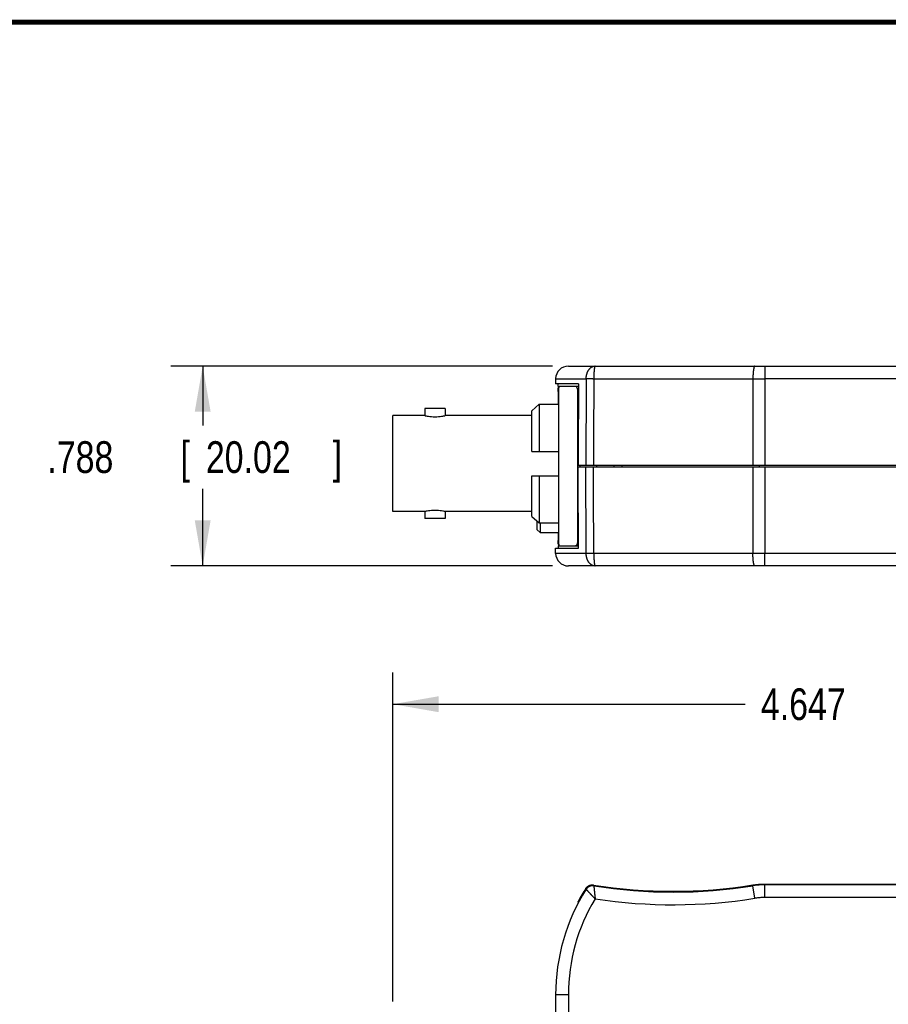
# Model space of a CAD drawing. Header units: inches. Extents: x 0.2 to 16.8, y 0.1 to 10.8.
# Tile 10 of 21: x 4.3 to 7.7, y 6.9 to 10.8. Entities that reach past the tile are written whole.
import ezdxf

# ---------------------------------------------------------------- set-up
doc = ezdxf.new("R2010")
doc.units = ezdxf.units.IN
doc.header["$LTSCALE"] = 0.935
doc.header["$MEASUREMENT"] = 0
doc.layers.get('0').update_dxf_attribs({"linetype": 'CONTINUOUS'})
doc.layers.add('DIMENSIONS', color=7, linetype='CONTINUOUS')
doc.styles.get("Standard").update_dxf_attribs({"font": 'txt', "width": 0.8})
doc.dimstyles.new('DIMSTYLE_1', dxfattribs={"dimtxt": 0.125, "dimasz": 0.18, "dimexe": 0.18, "dimexo": 0.0625, "dimgap": 0.09, "dimtad": 0, "dimtih": 1, "dimtoh": 1, "dimdec": 3, "dimzin": 4, "dimdsep": 46, "dimtxsty": 'STANDARD', "dimblk": '_FILLED', "dimblk1": '_FILLED', "dimblk2": '_FILLED', "dimcen": 0.09, "dimadec": 0, "dimazin": 0, "dimtp": 0.01, "dimtm": 0.01, "dimtfac": 1, "dimtdec": 3, "dimtofl": 0, "dimtmove": 0, "dimatfit": 3, "dimldrblk": '_FILLED', "dimfxl": 1, "dimtolj": 1, "dimtzin": 4, "dimarcsym": 0})

# ---------------------------------------------------------------- blocks, each defined once
blk = doc.blocks.new('_FILLED')
at = {"color": 0, "linetype": 'BYBLOCK'}
blk.add_solid([(0, 0), (-1, 0.174), (-1, -0.174)], dxfattribs=at)
blk = doc.blocks.new('*D2')
at = {"layer": 'DIMENSIONS', "color": 2, "linetype": 'CONTINUOUS'}
for p, q in [((5.7726, 6.8979), (5.7726, 8.1949)), ((10.42, 7.6304), (10.42, 8.1949)), ((5.7726, 8.0699), (7.1613, 8.0699)), ((10.42, 8.0699), (8.7113, 8.0699))]:
    blk.add_line(p, q, dxfattribs=at)
at = {"layer": 'DIMENSIONS', "color": 2, "linetype": 'CONTINUOUS', "xscale": 0.18, "yscale": 0.18, "zscale": 0.18, "rotation": 180}
blk.add_blockref('_FILLED', (5.7726, 8.0699), dxfattribs=at)
at = {"layer": 'DIMENSIONS', "color": 2, "linetype": 'CONTINUOUS', "xscale": 0.18, "yscale": 0.18, "zscale": 0.18}
blk.add_blockref('_FILLED', (10.42, 8.0699), dxfattribs=at)
at = {"layer": 'DIMENSIONS', "color": 2, "linetype": 'CONTINUOUS', "width": 0.8}
for s, p in [('4.647', (7.2238, 8.0074)), ('[', (7.8488, 8.0074)), ('118.04', (7.9488, 8.0074)), (']', (8.5488, 8.0074))]:
    blk.add_text(s, height=0.125, dxfattribs=at).set_placement(p)
blk = doc.blocks.new('*D3')
at = {"layer": 'DIMENSIONS', "color": 2, "linetype": 'CONTINUOUS'}
for p, q in [((6.402, 9.4029), (4.8976, 9.4029)), ((5.0226, 9.4029), (5.0226, 9.1691)), ((5.0226, 8.6149), (5.0226, 8.9191)), ((6.402, 8.6149), (4.8976, 8.6149))]:
    blk.add_line(p, q, dxfattribs=at)
at = {"layer": 'DIMENSIONS', "color": 2, "linetype": 'CONTINUOUS', "xscale": 0.18, "yscale": 0.18, "zscale": 0.18}
for p, rotation in [((5.0226, 9.4029), 90), ((5.0226, 8.6149), 270)]:
    blk.add_blockref('_FILLED', p, dxfattribs=dict(at, rotation=rotation))
at = {"layer": 'DIMENSIONS', "color": 2, "linetype": 'CONTINUOUS', "width": 0.8}
for s, p in [('.788', (4.4101, 8.9816)), ('[', (4.9351, 8.9816)), ('20.02', (5.0351, 8.9816)), (']', (5.5351, 8.9816))]:
    blk.add_text(s, height=0.125, dxfattribs=at).set_placement(p)

msp = doc.modelspace()

# ---------------------------------------------------------------- linework, layer by layer
at = {"color": 7, "linetype": 'CONTINUOUS'}
for p, q in [((6.4645, 9.4029), (10.42, 9.4029)), ((6.4145, 9.3533), (6.4143, 9.3329)), ((6.5044, 9.3329), (6.4143, 9.3329)), ((6.4251, 9.3119), (6.425, 9.3329)), ((6.5004, 9.3229), (6.4287, 9.3229)), ((6.4241, 9.3029), (6.4241, 9.2525)), ((6.4255, 9.3029), (6.4255, 8.7149)), ((6.5023, 8.7149), (6.5023, 9.3029)), ((6.32, 9.227), (6.35, 9.2525)), ((6.35, 9.2525), (6.35, 9.0665)), ((6.35, 9.2525), (6.4255, 9.2525)), ((5.7726, 8.8296), (5.7726, 9.2075)), ((5.8985, 9.2075), (5.7726, 9.2075)), ((5.8985, 9.2351), (5.8985, 9.2075)), ((5.9785, 9.2351), (5.8985, 9.2351)), ((5.9785, 9.2351), (5.9785, 9.2075)), ((6.32, 9.2075), (5.9785, 9.2075)), ((6.32, 9.0665), (6.32, 9.227)), ((6.32, 9.0665), (6.4255, 9.0665)), ((6.5033, 9.0119), (10.42, 9.0119)), ((6.5112, 9.0059), (6.5112, 9.0119)), ((6.645, 9.0059), (6.645, 9.0119)), ((6.675, 9.0119), (6.675, 9.0059)), ((7.2175, 9.0119), (7.2175, 9.0059)), ((6.32, 8.8101), (6.32, 8.9705)), ((6.32, 8.9705), (6.4255, 8.9705)), ((6.35, 8.9705), (6.35, 8.7845)), ((6.5033, 9.0059), (10.42, 9.0059)), ((5.8985, 8.8296), (5.7726, 8.8296)), ((5.8985, 8.8296), (5.8985, 8.802)), ((5.9785, 8.8296), (5.9785, 8.802)), ((6.32, 8.8296), (5.9785, 8.8296)), ((5.9785, 8.802), (5.8985, 8.802)), ((6.32, 8.81), (6.35, 8.7845)), ((6.35, 8.7845), (6.4255, 8.7845)), ((6.4241, 8.7467), (6.4241, 8.7149)), ((6.4251, 8.7059), (6.425, 8.6849)), ((6.4145, 8.6645), (6.4143, 8.6849)), ((6.4143, 8.6849), (6.5044, 8.6849)), ((6.4287, 8.6949), (6.5004, 8.6949)), ((10.42, 8.6149), (6.4645, 8.6149)), ((7.2393, 7.3609), (10.1072, 7.3609)), ((10.1095, 7.3579), (7.2395, 7.3579)), ((6.4145, 6.9245), (6.4145, 3.2505))]:
    msp.add_line(p, q, dxfattribs=at)
at = {"color": 9, "linetype": 'CONTINUOUS'}
for p, q in [((7.2395, 9.4029), (7.2395, 9.3533)), ((6.4145, 9.3533), (6.5349, 9.3533)), ((6.5649, 9.3533), (7.1923, 9.3533)), ((7.1923, 9.3533), (7.192, 9.0119)), ((10.42, 9.3533), (7.2395, 9.3533)), ((6.5043, 9.3029), (6.5023, 9.3029)), ((7.192, 9.0059), (7.1923, 8.6645)), ((6.5043, 8.7149), (6.5023, 8.7149)), ((6.5349, 8.6645), (6.4145, 8.6645)), ((7.1923, 8.6645), (6.5649, 8.6645)), ((7.2395, 8.6149), (7.2395, 8.6645)), ((10.077, 8.6645), (7.2395, 8.6645)), ((7.192, 7.3571), (7.1923, 7.3542)), ((7.2002, 7.3048), (7.1923, 7.3542)), ((7.2395, 7.3079), (7.2395, 7.3579)), ((10.1095, 7.3079), (7.2395, 7.3079)), ((6.4645, 6.9245), (6.4145, 6.9245)), ((6.4645, 6.9245), (6.4645, 3.2505))]:
    msp.add_line(p, q, dxfattribs=at)
at = {"color": 6, "linetype": 'CONTINUOUS'}
for p, q in [((6.342, 8.7577), (6.342, 8.7913)), ((6.353, 8.7839), (6.353, 8.7467)), ((6.342, 8.7577), (6.353, 8.7467)), ((6.353, 8.7467), (6.4255, 8.7467))]:
    msp.add_line(p, q, dxfattribs=at)
at = {"color": 7, "linetype": 'CONTINUOUS', "const_width": 0.02}
msp.add_lwpolyline([(16.75, 10.7586), (0.25, 10.7586)], dxfattribs=at)
at = {"color": 7, "linetype": 'CONTINUOUS'}
for centre, radius, start, end in [((6.4645, 9.3529), 0.05, 90, 179.5), ((6.4645, 8.6649), 0.05, 180.5, 270), ((7.1928, 6.9245), 0.7784, 147.71, 180), ((7.1928, 6.9245), 0.7812, 147.5602, 151.9592), ((6.8775, 9.3288), 1.9966, 260.9509, 279.0633), ((6.8775, 9.3288), 1.9996, 261.0063, 279.0575)]:
    msp.add_arc(centre, radius, start, end, dxfattribs=at)
at = {"color": 9, "linetype": 'CONTINUOUS'}
for centre, radius, start, end in [((7.1928, 6.9245), 0.7282, 148.7401, 180), ((6.8775, 9.3288), 2.0496, 261.3781, 279.0575)]:
    msp.add_arc(centre, radius, start, end, dxfattribs=at)
for points, knots in [([(6.5349, 9.3533), (6.5349, 9.354), (6.5349, 9.3553), (6.535, 9.3573), (6.5352, 9.3593), (6.5354, 9.3613), (6.5356, 9.3633), (6.5359, 9.3652), (6.5363, 9.3672), (6.5368, 9.3691), (6.5372, 9.371), (6.5378, 9.3729), (6.5384, 9.3747), (6.539, 9.3765), (6.5397, 9.3783), (6.5405, 9.38), (6.5413, 9.3817), (6.5421, 9.3834), (6.543, 9.385), (6.544, 9.3865), (6.545, 9.388), (6.546, 9.3894), (6.5471, 9.3908), (6.5482, 9.3921), (6.5494, 9.3934), (6.5506, 9.3946), (6.5518, 9.3957), (6.5531, 9.3967), (6.5544, 9.3977), (6.5558, 9.3986), (6.5571, 9.3994), (6.5585, 9.4001), (6.5599, 9.4008), (6.5614, 9.4013), (6.5628, 9.4018), (6.5643, 9.4022), (6.5658, 9.4025), (6.5672, 9.4027), (6.5687, 9.4029), (6.5698, 9.4029), (6.5703, 9.4029)], [0, 0, 0, 0, 0.029918, 0.059765, 0.089513, 0.119162, 0.148716, 0.178178, 0.207553, 0.236843, 0.266034, 0.295082, 0.323943, 0.352579, 0.380971, 0.409104, 0.436974, 0.46458, 0.491909, 0.518945, 0.545675, 0.572094, 0.598203, 0.623989, 0.649436, 0.674549, 0.699333, 0.723796, 0.74795, 0.771815, 0.795418, 0.818786, 0.841921, 0.864845, 0.887586, 0.91017, 0.932629, 0.954994, 0.977298, 1, 1, 1, 1]), ([(6.5703, 9.4029), (6.5702, 9.4029), (6.57, 9.4028), (6.5698, 9.4027), (6.5695, 9.4025), (6.5693, 9.4022), (6.5691, 9.4018), (6.5688, 9.4013), (6.5686, 9.4007), (6.5684, 9.4001), (6.5682, 9.3993), (6.568, 9.3985), (6.5678, 9.3977), (6.5676, 9.3967), (6.5674, 9.3956), (6.5672, 9.3945), (6.567, 9.3934), (6.5669, 9.3921), (6.5667, 9.3908), (6.5665, 9.3894), (6.5664, 9.388), (6.5662, 9.3865), (6.5661, 9.3849), (6.566, 9.3833), (6.5658, 9.3817), (6.5657, 9.38), (6.5656, 9.3783), (6.5655, 9.3765), (6.5654, 9.3747), (6.5653, 9.3728), (6.5653, 9.3709), (6.5652, 9.369), (6.5651, 9.3671), (6.5651, 9.3652), (6.565, 9.3632), (6.565, 9.3613), (6.565, 9.3593), (6.5649, 9.3573), (6.5649, 9.3553), (6.5649, 9.354), (6.5649, 9.3533)], [0, 0, 0, 0, 0.004479, 0.010127, 0.016641, 0.024317, 0.033331, 0.043783, 0.055725, 0.069187, 0.084179, 0.100702, 0.118732, 0.138241, 0.159194, 0.181549, 0.205258, 0.230271, 0.256541, 0.28402, 0.312654, 0.34239, 0.373177, 0.404967, 0.43771, 0.471358, 0.505866, 0.541185, 0.577263, 0.614007, 0.651286, 0.688958, 0.726887, 0.765029, 0.803408, 0.842056, 0.88101, 0.920301, 0.959959, 1, 1, 1, 1]), ([(7.2002, 9.4029), (7.2001, 9.4029), (7.1998, 9.4029), (7.1995, 9.4027), (7.1991, 9.4025), (7.1988, 9.4022), (7.1985, 9.4018), (7.1982, 9.4013), (7.1979, 9.4007), (7.1975, 9.4), (7.1972, 9.3993), (7.1969, 9.3985), (7.1966, 9.3976), (7.1963, 9.3966), (7.196, 9.3955), (7.1958, 9.3944), (7.1955, 9.3932), (7.1952, 9.3919), (7.195, 9.3905), (7.1947, 9.3891), (7.1945, 9.3876), (7.1943, 9.3861), (7.1941, 9.3845), (7.1939, 9.3828), (7.1937, 9.3811), (7.1935, 9.3793), (7.1933, 9.3775), (7.1932, 9.3757), (7.193, 9.3738), (7.1929, 9.3718), (7.1928, 9.3699), (7.1927, 9.3679), (7.1926, 9.3658), (7.1925, 9.3638), (7.1924, 9.3617), (7.1924, 9.3596), (7.1923, 9.3575), (7.1923, 9.3554), (7.1923, 9.354), (7.1923, 9.3533)], [0, 0, 0, 0, 0.006538, 0.013512, 0.02128, 0.030103, 0.040151, 0.051533, 0.064316, 0.078538, 0.09422, 0.111365, 0.12997, 0.15002, 0.171496, 0.194372, 0.218618, 0.2442, 0.27108, 0.299216, 0.328565, 0.359079, 0.390707, 0.423398, 0.457097, 0.491748, 0.527291, 0.563665, 0.60081, 0.638661, 0.677153, 0.71622, 0.755793, 0.795806, 0.836188, 0.876869, 0.917779, 0.958846, 1, 1, 1, 1]), ([(6.5349, 9.3533), (6.5347, 9.3158), (6.5344, 9.2403), (6.5339, 9.1265), (6.5336, 9.0502), (6.5335, 9.0119)], [0, 0, 0, 0, 0.329762, 0.663114, 1, 1, 1, 1]), ([(6.5349, 9.3533), (6.5351, 9.3533), (6.5357, 9.3533), (6.5365, 9.3533), (6.5374, 9.3534), (6.5383, 9.3534), (6.5393, 9.3534), (6.5403, 9.3534), (6.5414, 9.3534), (6.5425, 9.3534), (6.5436, 9.3534), (6.5448, 9.3534), (6.546, 9.3534), (6.5472, 9.3534), (6.5485, 9.3534), (6.5498, 9.3534), (6.5511, 9.3534), (6.5525, 9.3534), (6.5538, 9.3534), (6.5552, 9.3534), (6.5566, 9.3534), (6.558, 9.3534), (6.5594, 9.3534), (6.5608, 9.3533), (6.5621, 9.3533), (6.5635, 9.3533), (6.5645, 9.3533), (6.5649, 9.3533)], [0, 0, 0, 0, 0.025757, 0.053266, 0.08249, 0.113364, 0.145822, 0.179791, 0.215197, 0.251965, 0.290017, 0.329273, 0.369647, 0.411054, 0.453403, 0.4966, 0.540552, 0.585161, 0.630331, 0.675964, 0.721962, 0.768226, 0.814654, 0.861147, 0.907603, 0.953921, 1, 1, 1, 1]), ([(6.5649, 9.3533), (6.5648, 9.3154), (6.5644, 9.2396), (6.564, 9.1258), (6.5636, 9.0499), (6.5635, 9.0119)], [0, 0, 0, 0, 0.333037, 0.666371, 1, 1, 1, 1]), ([(7.1923, 9.3533), (7.1949, 9.3533), (7.2001, 9.3533), (7.208, 9.3533), (7.2158, 9.3533), (7.2237, 9.3533), (7.2316, 9.3533), (7.2369, 9.3533), (7.2395, 9.3533)], [0, 0, 0, 0, 0.165608, 0.331791, 0.498434, 0.665426, 0.832655, 1, 1, 1, 1]), ([(7.2395, 9.3533), (7.2395, 9.3154), (7.2394, 9.2395), (7.2394, 9.1257), (7.2393, 9.0498), (7.2393, 9.0119)], [0, 0, 0, 0, 0.333423, 0.666756, 1, 1, 1, 1]), ([(6.5349, 8.6645), (6.5347, 8.7023), (6.5344, 8.7781), (6.5339, 8.8919), (6.5336, 8.9679), (6.5335, 9.0059)], [0, 0, 0, 0, 0.332719, 0.66605, 1, 1, 1, 1]), ([(6.5649, 8.6645), (6.5648, 8.7024), (6.5644, 8.7782), (6.564, 8.892), (6.5636, 8.9679), (6.5635, 9.0059)], [0, 0, 0, 0, 0.333037, 0.666371, 1, 1, 1, 1]), ([(7.2393, 9.0059), (7.2393, 8.968), (7.2394, 8.8921), (7.2394, 8.7783), (7.2395, 8.7024), (7.2395, 8.6645)], [0, 0, 0, 0, 0.333244, 0.666577, 1, 1, 1, 1]), ([(6.5703, 8.6149), (6.5698, 8.6149), (6.5687, 8.6149), (6.5672, 8.6151), (6.5657, 8.6153), (6.5642, 8.6156), (6.5626, 8.616), (6.5612, 8.6165), (6.5597, 8.6171), (6.5582, 8.6178), (6.5568, 8.6186), (6.5554, 8.6194), (6.554, 8.6204), (6.5527, 8.6214), (6.5514, 8.6225), (6.5501, 8.6236), (6.5489, 8.6249), (6.5477, 8.6262), (6.5466, 8.6276), (6.5455, 8.629), (6.5445, 8.6305), (6.5435, 8.6321), (6.5425, 8.6337), (6.5416, 8.6354), (6.5408, 8.6371), (6.54, 8.6388), (6.5393, 8.6406), (6.5386, 8.6425), (6.5379, 8.6444), (6.5374, 8.6463), (6.5369, 8.6482), (6.5364, 8.6502), (6.536, 8.6522), (6.5357, 8.6542), (6.5354, 8.6562), (6.5352, 8.6583), (6.535, 8.6603), (6.5349, 8.6624), (6.5349, 8.6638), (6.5349, 8.6645)], [0, 0, 0, 0, 0.022649, 0.045544, 0.06855, 0.091678, 0.114937, 0.138342, 0.161935, 0.185764, 0.209851, 0.234214, 0.258857, 0.283797, 0.30905, 0.334631, 0.360545, 0.386796, 0.413386, 0.440317, 0.467578, 0.495165, 0.523071, 0.551284, 0.579788, 0.608572, 0.63762, 0.666916, 0.696444, 0.726185, 0.756117, 0.786225, 0.816487, 0.846882, 0.87738, 0.907957, 0.938597, 0.969283, 1, 1, 1, 1]), ([(6.5649, 8.6645), (6.5644, 8.6644), (6.5635, 8.6644), (6.562, 8.6644), (6.5606, 8.6644), (6.5591, 8.6644), (6.5577, 8.6644), (6.5562, 8.6644), (6.5548, 8.6644), (6.5534, 8.6644), (6.552, 8.6644), (6.5506, 8.6644), (6.5492, 8.6644), (6.5479, 8.6644), (6.5466, 8.6644), (6.5453, 8.6644), (6.544, 8.6644), (6.5428, 8.6644), (6.5417, 8.6644), (6.5406, 8.6644), (6.5395, 8.6644), (6.5385, 8.6644), (6.5375, 8.6644), (6.5366, 8.6644), (6.5357, 8.6644), (6.5351, 8.6644), (6.5349, 8.6645)], [0, 0, 0, 0, 0.047996, 0.096246, 0.144637, 0.193054, 0.241385, 0.289514, 0.33733, 0.384719, 0.43157, 0.477773, 0.52322, 0.567802, 0.611416, 0.653959, 0.695331, 0.735434, 0.774174, 0.811461, 0.847205, 0.881324, 0.913737, 0.944368, 0.973145, 1, 1, 1, 1]), ([(6.5649, 8.6645), (6.5649, 8.6638), (6.5649, 8.6624), (6.5649, 8.6603), (6.565, 8.6583), (6.565, 8.6562), (6.565, 8.6542), (6.5651, 8.6522), (6.5651, 8.6502), (6.5652, 8.6482), (6.5653, 8.6463), (6.5654, 8.6443), (6.5655, 8.6425), (6.5656, 8.6406), (6.5657, 8.6388), (6.5658, 8.637), (6.5659, 8.6353), (6.566, 8.6337), (6.5662, 8.6321), (6.5663, 8.6305), (6.5665, 8.629), (6.5666, 8.6276), (6.5668, 8.6262), (6.567, 8.6249), (6.5672, 8.6236), (6.5673, 8.6225), (6.5675, 8.6214), (6.5677, 8.6204), (6.5679, 8.6194), (6.5682, 8.6186), (6.5684, 8.6178), (6.5686, 8.6171), (6.5688, 8.6166), (6.5691, 8.6161), (6.5693, 8.6156), (6.5695, 8.6153), (6.5698, 8.6151), (6.57, 8.6149), (6.5702, 8.6149), (6.5703, 8.6149)], [0, 0, 0, 0, 0.040956, 0.081837, 0.122581, 0.163123, 0.2034, 0.243346, 0.282896, 0.321985, 0.360549, 0.398525, 0.435849, 0.472456, 0.508285, 0.543274, 0.577361, 0.610485, 0.642583, 0.673595, 0.703465, 0.732136, 0.759556, 0.785671, 0.81043, 0.833782, 0.855683, 0.876095, 0.894981, 0.912311, 0.928065, 0.942217, 0.954755, 0.965686, 0.975053, 0.982946, 0.989528, 0.995097, 1, 1, 1, 1]), ([(7.2395, 8.6645), (7.2369, 8.6645), (7.2316, 8.6645), (7.2237, 8.6645), (7.2158, 8.6645), (7.208, 8.6645), (7.2001, 8.6645), (7.1949, 8.6645), (7.1923, 8.6645)], [0, 0, 0, 0, 0.167345, 0.334574, 0.501566, 0.668209, 0.834392, 1, 1, 1, 1]), ([(7.2002, 8.6149), (7.2, 8.6149), (7.1998, 8.6149), (7.1995, 8.6151), (7.1991, 8.6153), (7.1988, 8.6156), (7.1984, 8.6161), (7.1981, 8.6166), (7.1978, 8.6172), (7.1975, 8.6179), (7.1972, 8.6187), (7.1968, 8.6195), (7.1965, 8.6205), (7.1962, 8.6215), (7.1959, 8.6227), (7.1957, 8.6239), (7.1954, 8.6251), (7.1951, 8.6265), (7.1949, 8.6279), (7.1946, 8.6294), (7.1944, 8.631), (7.1942, 8.6326), (7.1939, 8.6343), (7.1937, 8.636), (7.1935, 8.6378), (7.1934, 8.6397), (7.1932, 8.6415), (7.193, 8.6435), (7.1929, 8.6455), (7.1928, 8.6475), (7.1927, 8.6495), (7.1926, 8.6516), (7.1925, 8.6537), (7.1924, 8.6558), (7.1924, 8.658), (7.1923, 8.6601), (7.1923, 8.6623), (7.1923, 8.6637), (7.1923, 8.6645)], [0, 0, 0, 0, 0.006723, 0.013917, 0.02197, 0.031154, 0.041647, 0.053562, 0.066964, 0.081893, 0.098366, 0.116384, 0.13594, 0.157018, 0.179593, 0.203636, 0.229114, 0.255986, 0.28421, 0.313739, 0.344525, 0.376513, 0.409649, 0.443874, 0.479127, 0.515345, 0.552464, 0.590417, 0.629134, 0.668546, 0.70858, 0.749164, 0.790224, 0.831684, 0.873468, 0.915501, 0.957704, 1, 1, 1, 1]), ([(6.5349, 7.3402), (6.5347, 7.3406), (6.5344, 7.3413), (6.5339, 7.3424), (6.5336, 7.3432), (6.5335, 7.3435)], [0, 0, 0, 0, 0.332787, 0.666119, 1, 1, 1, 1]), ([(6.5649, 7.3538), (6.5644, 7.3539), (6.5635, 7.354), (6.562, 7.3541), (6.5606, 7.3542), (6.5591, 7.3542), (6.5577, 7.3541), (6.5562, 7.3539), (6.5548, 7.3537), (6.5534, 7.3534), (6.552, 7.353), (6.5506, 7.3526), (6.5492, 7.3521), (6.5479, 7.3515), (6.5465, 7.3509), (6.5453, 7.3502), (6.544, 7.3494), (6.5428, 7.3486), (6.5417, 7.3478), (6.5405, 7.3468), (6.5395, 7.3458), (6.5384, 7.3448), (6.5375, 7.3437), (6.5365, 7.3426), (6.5357, 7.3414), (6.5351, 7.3406), (6.5349, 7.3402)], [0, 0, 0, 0, 0.041666, 0.083333, 0.124999, 0.166666, 0.208332, 0.249999, 0.291666, 0.333332, 0.374999, 0.416666, 0.458333, 0.5, 0.541667, 0.583334, 0.625001, 0.666667, 0.708334, 0.750001, 0.791668, 0.833334, 0.875001, 0.916667, 0.958334, 1, 1, 1, 1]), ([(6.5703, 7.3024), (6.5698, 7.3029), (6.5687, 7.304), (6.5672, 7.3056), (6.5657, 7.3072), (6.5642, 7.3088), (6.5627, 7.3104), (6.5612, 7.3119), (6.5597, 7.3135), (6.5583, 7.315), (6.5568, 7.3165), (6.5554, 7.318), (6.5541, 7.3195), (6.5527, 7.3209), (6.5514, 7.3223), (6.5502, 7.3236), (6.549, 7.3249), (6.5478, 7.3262), (6.5466, 7.3274), (6.5455, 7.3286), (6.5445, 7.3297), (6.5435, 7.3308), (6.5426, 7.3318), (6.5417, 7.3328), (6.5408, 7.3337), (6.54, 7.3346), (6.5393, 7.3354), (6.5386, 7.3361), (6.538, 7.3368), (6.5374, 7.3374), (6.5369, 7.338), (6.5364, 7.3385), (6.536, 7.3389), (6.5357, 7.3393), (6.5354, 7.3396), (6.5352, 7.3399), (6.535, 7.34), (6.5349, 7.3401), (6.5349, 7.3402), (6.5349, 7.3402)], [0, 0, 0, 0, 0.043303, 0.086136, 0.128857, 0.171353, 0.213516, 0.255262, 0.296537, 0.33727, 0.377359, 0.416702, 0.455224, 0.492858, 0.529536, 0.565196, 0.599776, 0.633217, 0.665459, 0.696449, 0.726141, 0.754487, 0.781443, 0.806969, 0.831029, 0.853587, 0.874613, 0.894083, 0.911968, 0.928248, 0.942903, 0.955914, 0.967269, 0.976953, 0.984953, 0.991262, 0.995874, 0.998788, 1, 1, 1, 1]), ([(6.5649, 7.3538), (6.5648, 7.3542), (6.5644, 7.3549), (6.564, 7.356), (6.5636, 7.3567), (6.5635, 7.3571)], [0, 0, 0, 0, 0.333097, 0.66643, 1, 1, 1, 1]), ([(6.5649, 7.3538), (6.5649, 7.3538), (6.5649, 7.3537), (6.565, 7.3536), (6.565, 7.3533), (6.565, 7.353), (6.565, 7.3526), (6.5651, 7.3521), (6.5652, 7.3515), (6.5652, 7.3508), (6.5653, 7.3501), (6.5654, 7.3492), (6.5655, 7.3483), (6.5656, 7.3473), (6.5657, 7.3462), (6.5658, 7.3451), (6.5659, 7.3438), (6.566, 7.3425), (6.5662, 7.3411), (6.5663, 7.3397), (6.5665, 7.3381), (6.5666, 7.3366), (6.5668, 7.3349), (6.567, 7.3332), (6.5672, 7.3314), (6.5674, 7.3296), (6.5676, 7.3277), (6.5678, 7.3258), (6.568, 7.3238), (6.5682, 7.3218), (6.5684, 7.3197), (6.5686, 7.3176), (6.5688, 7.3155), (6.5691, 7.3133), (6.5693, 7.3112), (6.5695, 7.309), (6.5698, 7.3068), (6.57, 7.3046), (6.5702, 7.3031), (6.5703, 7.3023)], [0, 0, 0, 0, 0.001215, 0.004139, 0.008769, 0.015099, 0.023123, 0.032831, 0.044213, 0.057252, 0.071935, 0.088241, 0.106151, 0.125641, 0.146684, 0.169253, 0.193319, 0.218844, 0.245792, 0.274123, 0.303792, 0.334755, 0.366966, 0.400374, 0.434919, 0.470541, 0.507179, 0.544771, 0.583253, 0.622558, 0.662614, 0.703325, 0.744593, 0.786346, 0.828523, 0.871038, 0.913785, 0.956653, 1, 1, 1, 1]), ([(7.2395, 7.3579), (7.2369, 7.3579), (7.2316, 7.3578), (7.2237, 7.3575), (7.2158, 7.357), (7.208, 7.3563), (7.2001, 7.3553), (7.1949, 7.3546), (7.1923, 7.3542)], [0, 0, 0, 0, 0.166668, 0.333336, 0.5, 0.666663, 0.833329, 1, 1, 1, 1]), ([(7.2393, 7.3609), (7.2393, 7.3606), (7.2394, 7.3599), (7.2394, 7.3589), (7.2395, 7.3582), (7.2395, 7.3579)], [0, 0, 0, 0, 0.333244, 0.666578, 1, 1, 1, 1]), ([(7.2395, 7.3079), (7.2373, 7.3079), (7.2329, 7.3078), (7.2263, 7.3076), (7.2198, 7.3072), (7.2132, 7.3065), (7.2067, 7.3058), (7.2023, 7.3051), (7.2002, 7.3048)], [0, 0, 0, 0, 0.166766, 0.333416, 0.500003, 0.666589, 0.833235, 1, 1, 1, 1])]:
    msp.add_open_spline(points, degree=3, knots=knots, dxfattribs=at)
at = {"color": 7, "linetype": 'CONTINUOUS'}
for points, knots in [([(6.4248, 9.3154), (6.4248, 9.3155), (6.4249, 9.316), (6.425, 9.3167), (6.4251, 9.3173), (6.4251, 9.3174)], [0, 0, 0, 0, 0.070754, 0.815591, 1, 1, 1, 1]), ([(6.4287, 9.3229), (6.4287, 9.3229), (6.4286, 9.3229), (6.4284, 9.3228), (6.4282, 9.3227), (6.428, 9.3225), (6.4279, 9.3223), (6.4277, 9.3219), (6.4274, 9.3213), (6.4271, 9.3205), (6.4268, 9.3195), (6.4266, 9.3183), (6.4264, 9.317), (6.4261, 9.3155), (6.4259, 9.3134), (6.4257, 9.3104), (6.4255, 9.3078), (6.4255, 9.3063), (6.4255, 9.306)], [0, 0, 0, 0, 0.009923, 0.020485, 0.03227, 0.045689, 0.061009, 0.078397, 0.119736, 0.170114, 0.229359, 0.297082, 0.372818, 0.45601, 0.545881, 0.74227, 0.954925, 1, 1, 1, 1]), ([(6.5023, 9.3029), (6.5023, 9.3042), (6.5022, 9.3068), (6.5017, 9.3105), (6.501, 9.3134), (6.5002, 9.3156), (6.4996, 9.317), (6.4989, 9.3183), (6.4982, 9.3195), (6.4974, 9.3205), (6.4966, 9.3214), (6.4958, 9.322), (6.4949, 9.3225), (6.494, 9.3228), (6.4934, 9.3229), (6.4931, 9.3229)], [0, 0, 0, 0, 0.165091, 0.325273, 0.475903, 0.546423, 0.613132, 0.675675, 0.733862, 0.787609, 0.836951, 0.882137, 0.923756, 0.962666, 1, 1, 1, 1]), ([(6.5044, 9.3207), (6.5042, 9.3209), (6.504, 9.3212), (6.5035, 9.3216), (6.5031, 9.3219), (6.5027, 9.3222), (6.5022, 9.3225), (6.5018, 9.3226), (6.5013, 9.3228), (6.5009, 9.3229), (6.5006, 9.3229), (6.5004, 9.3229)], [0, 0, 0, 0, 0.129443, 0.254967, 0.374548, 0.488856, 0.598297, 0.703489, 0.804981, 0.903552, 1, 1, 1, 1]), ([(6.4241, 9.3029), (6.4241, 9.3042), (6.4242, 9.3062), (6.4242, 9.3083), (6.4243, 9.309)], [0, 0, 0, 0, 0.634115, 1, 1, 1, 1]), ([(6.4243, 9.31), (6.4243, 9.3102), (6.4244, 9.3115), (6.4246, 9.3133), (6.4247, 9.315), (6.4248, 9.3154)], [0, 0, 0, 0, 0.095876, 0.733759, 1, 1, 1, 1]), ([(6.5043, 9.3029), (6.5042, 9.2773), (6.504, 9.216), (6.5036, 9.119), (6.5034, 9.0476), (6.5033, 9.0119)], [0, 0, 0, 0, 0.263817, 0.631524, 1, 1, 1, 1]), ([(5.8985, 9.2075), (5.8993, 9.2074), (5.9024, 9.2067), (5.909, 9.2055), (5.9193, 9.2041), (5.9318, 9.2032), (5.9451, 9.2032), (5.9577, 9.2041), (5.9679, 9.2055), (5.9746, 9.2067), (5.9777, 9.2074), (5.9785, 9.2075)], [0, 0, 0, 0, 0.030194, 0.117911, 0.252285, 0.414557, 0.585442, 0.747714, 0.882088, 0.969805, 1, 1, 1, 1]), ([(6.5043, 8.7149), (6.5042, 8.7405), (6.504, 8.8017), (6.5036, 8.8987), (6.5034, 8.9701), (6.5033, 9.0059)], [0, 0, 0, 0, 0.263817, 0.631524, 1, 1, 1, 1]), ([(5.9785, 8.8296), (5.9777, 8.8297), (5.9746, 8.8304), (5.9679, 8.8316), (5.9577, 8.833), (5.9451, 8.8339), (5.9318, 8.8339), (5.9193, 8.833), (5.909, 8.8316), (5.9024, 8.8304), (5.8993, 8.8297), (5.8985, 8.8296)], [0, 0, 0, 0, 0.030195, 0.117912, 0.252286, 0.414558, 0.585443, 0.747715, 0.882089, 0.969806, 1, 1, 1, 1]), ([(6.4243, 8.7078), (6.4243, 8.7088), (6.4242, 8.7102), (6.4242, 8.7115), (6.4242, 8.7118)], [0, 0, 0, 0, 0.802486, 1, 1, 1, 1]), ([(6.4248, 8.7023), (6.4247, 8.7028), (6.4246, 8.7044), (6.4244, 8.7063), (6.4243, 8.7076), (6.4243, 8.7078)], [0, 0, 0, 0, 0.266241, 0.904124, 1, 1, 1, 1]), ([(6.4249, 8.7015), (6.4249, 8.7018), (6.4248, 8.702), (6.4248, 8.7023), (6.4248, 8.7023)], [0, 0, 0, 0, 0.82612, 1, 1, 1, 1]), ([(6.4251, 8.7004), (6.4251, 8.7005), (6.425, 8.7009), (6.425, 8.7013), (6.4249, 8.7015)], [0, 0, 0, 0, 0.310931, 1, 1, 1, 1]), ([(6.4255, 8.7149), (6.4255, 8.7136), (6.4255, 8.711), (6.4257, 8.7073), (6.4259, 8.7044), (6.4261, 8.7022), (6.4264, 8.7008), (6.4265, 8.6999), (6.4266, 8.6994), (6.4266, 8.6994)], [0, 0, 0, 0, 0.250703, 0.49201, 0.714859, 0.81684, 0.911241, 0.997181, 1, 1, 1, 1]), ([(6.4266, 8.6994), (6.4267, 8.699), (6.4268, 8.6983), (6.4271, 8.6973), (6.4274, 8.6965), (6.4277, 8.6959), (6.4279, 8.6955), (6.428, 8.6953), (6.4282, 8.6951), (6.4284, 8.695), (6.4286, 8.6949), (6.4287, 8.6949), (6.4287, 8.6949)], [0, 0, 0, 0, 0.22145, 0.422553, 0.593559, 0.733884, 0.792907, 0.844909, 0.890461, 0.930466, 0.966318, 1, 1, 1, 1]), ([(6.4931, 8.6949), (6.4934, 8.6949), (6.494, 8.695), (6.4949, 8.6953), (6.4958, 8.6957), (6.4966, 8.6964), (6.4974, 8.6973), (6.4982, 8.6983), (6.4989, 8.6994), (6.4996, 8.7008), (6.5002, 8.7022), (6.501, 8.7044), (6.5017, 8.7073), (6.5022, 8.711), (6.5023, 8.7136), (6.5023, 8.7149)], [0, 0, 0, 0, 0.037334, 0.076244, 0.117863, 0.163049, 0.212391, 0.266138, 0.324325, 0.386868, 0.453577, 0.524097, 0.674727, 0.834909, 1, 1, 1, 1]), ([(6.5004, 8.6949), (6.5006, 8.6949), (6.5009, 8.6949), (6.5013, 8.695), (6.5018, 8.6951), (6.5022, 8.6953), (6.5027, 8.6956), (6.5031, 8.6959), (6.5035, 8.6962), (6.504, 8.6966), (6.5042, 8.6969), (6.5044, 8.6971)], [0, 0, 0, 0, 0.096448, 0.195021, 0.296516, 0.401712, 0.511145, 0.625447, 0.745025, 0.870553, 1, 1, 1, 1]), ([(6.5342, 7.3447), (6.5342, 7.3447), (6.5345, 7.3451), (6.5348, 7.3455), (6.5351, 7.3459)], [0, 0, 0, 0, 0.0192, 1, 1, 1, 1]), ([(6.5351, 7.3459), (6.5354, 7.3463), (6.536, 7.347), (6.537, 7.3481), (6.538, 7.3491), (6.5391, 7.3501), (6.5402, 7.351), (6.5414, 7.3519), (6.5426, 7.3527), (6.5439, 7.3535), (6.5451, 7.3542), (6.5464, 7.3548), (6.5478, 7.3554), (6.5491, 7.3559), (6.5505, 7.3563), (6.5519, 7.3567), (6.5534, 7.357), (6.5548, 7.3572), (6.5562, 7.3573), (6.5577, 7.3574), (6.5591, 7.3574), (6.5606, 7.3574), (6.5616, 7.3573), (6.5621, 7.3573), (6.5621, 7.3573)], [0, 0, 0, 0, 0.047567, 0.095132, 0.142726, 0.190293, 0.237857, 0.28545, 0.333015, 0.380579, 0.428172, 0.475736, 0.523301, 0.570894, 0.618458, 0.666024, 0.713617, 0.761181, 0.808747, 0.856341, 0.903907, 0.951473, 0.999068, 1, 1, 1, 1]), ([(7.192, 7.3571), (7.1946, 7.3576), (7.1998, 7.3583), (7.2077, 7.3593), (7.2156, 7.36), (7.2235, 7.3605), (7.2314, 7.3608), (7.2366, 7.3609), (7.2393, 7.3609)], [0, 0, 0, 0, 0.166667, 0.333333, 0.5, 0.666667, 0.833333, 1, 1, 1, 1]), ([(6.5044, 7.2879), (6.5043, 7.2884), (6.504, 7.2892), (6.5036, 7.2905), (6.5034, 7.2913), (6.5033, 7.2917)], [0, 0, 0, 0, 0.332834, 0.666168, 1, 1, 1, 1])]:
    msp.add_open_spline(points, degree=3, knots=knots, dxfattribs=at)
for points in [[(6.5044, 9.3329), (6.5044, 9.3229), (6.5043, 9.3129), (6.5043, 9.3029)], [(6.4243, 9.309), (6.4243, 9.3094), (6.4243, 9.3097), (6.4243, 9.31)], [(6.4255, 9.306), (6.4255, 9.305), (6.4255, 9.3039), (6.4255, 9.3029)], [(6.5767, 9.0059), (6.5767, 9.0079), (6.5767, 9.0099), (6.5767, 9.0119)], [(6.4242, 8.7118), (6.4241, 8.7128), (6.4241, 8.7139), (6.4241, 8.7149)], [(6.5044, 8.6849), (6.5044, 8.6949), (6.5043, 8.7049), (6.5043, 8.7149)], [(6.5335, 7.3435), (6.5337, 7.3439), (6.534, 7.3443), (6.5342, 7.3447)], [(6.5621, 7.3573), (6.5625, 7.3572), (6.563, 7.3571), (6.5635, 7.3571)]]:
    msp.add_open_spline(points, degree=3, dxfattribs=at)

# ---------------------------------------------------------------- dimensions: what is measured, and where the dimension line sits
at = {"layer": 'DIMENSIONS', "color": 2, "linetype": 'CONTINUOUS'}
for base, p1, p2, angle, picture, middle in [((5.0226, 8.6149), (6.402, 9.4029), (6.402, 8.6149), 270, '*D3', (5.0226, 9.0441)), ((5.7726, 8.0699), (10.42, 7.6304), (5.7726, 6.8979), 180, '*D2', (7.9363, 8.0699))]:
    dim = msp.add_linear_dim(base=base, p1=p1, p2=p2, angle=angle, dimstyle='DIMSTYLE_1', dxfattribs=at)
    dim.commit()
    dim.dimension.update_dxf_attribs({"geometry": picture, "text_midpoint": middle, "dimtype": 160})

doc.saveas('drawing.dxf')
